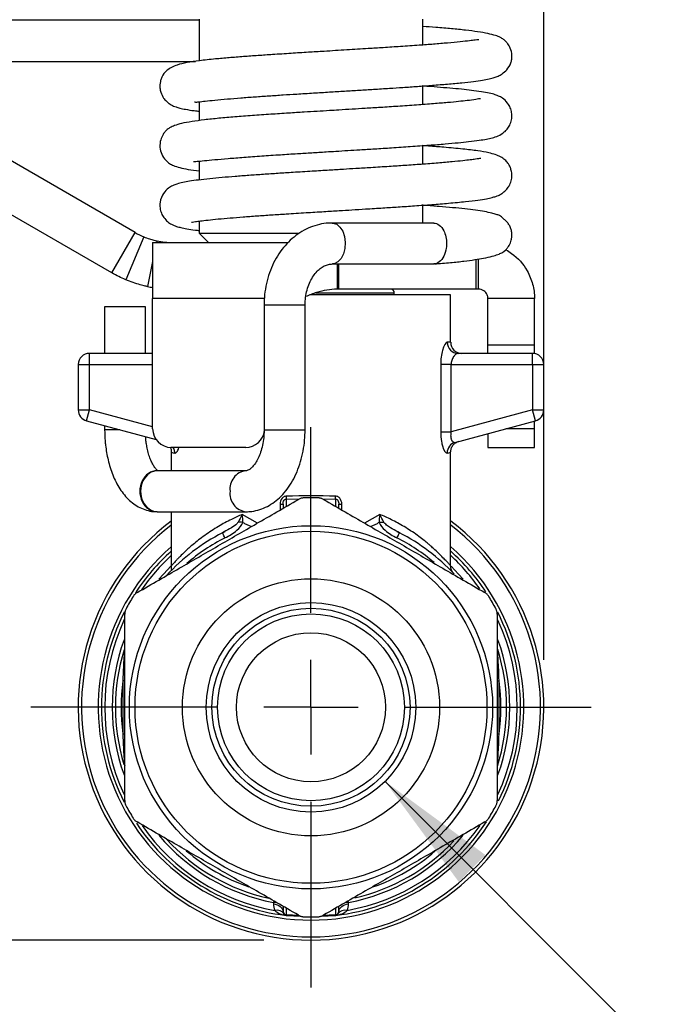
# Model space of a CAD drawing. Header units: inches. Extents: x 0.5 to 21.5, y 0.5 to 16.5.
# Tile 12 of 19: x 15.7 to 17, y 5.1 to 7.2. Entities that reach past the tile are written whole.
import ezdxf

# ---------------------------------------------------------------- set-up
doc = ezdxf.new("R2010")
doc.units = ezdxf.units.IN
doc.header["$LTSCALE"] = 2
doc.header["$MEASUREMENT"] = 0
doc.linetypes.add('SLD-Center', pattern=[0.75, 0.6, -0.05, 0.05, -0.05])
doc.linetypes.add('SLD-Solid', pattern=[0])
doc.layers.add('CENTER', color=40, linetype='SLD-Center')
doc.layers.add('DIMENSIONS', color=140, linetype='SLD-Solid', lineweight=25)
doc.styles.add('SLDTEXTSTYLE0', font='TXT', dxfattribs={"width": 0.7})
doc.dimstyles.new('SLDDIMSTYLE3', dxfattribs={"dimtxt": 0.169922, "dimasz": 0.26, "dimexe": 0, "dimexo": 0.0625, "dimgap": 0.04248, "dimtad": 0, "dimtih": 1, "dimtoh": 1, "dimrnd": 1e-09, "dimzin": 12, "dimdsep": 46, "dimtxsty": 'SLDTEXTSTYLE0', "dimsah": 1, "dimcen": 0.09, "dimadec": 0, "dimazin": 3, "dimtfac": 1, "dimtofl": 0, "dimtmove": 0, "dimatfit": 3, "dimfxl": 0, "dimfrac": 2, "dimtolj": 1, "dimtzin": 12, "dimarcsym": 0})
doc.dimstyles.new('SLDDIMSTYLE4', dxfattribs={"dimtxt": 0.169922, "dimasz": 0.26, "dimexe": 0, "dimexo": 0.0625, "dimgap": 0.04248, "dimtad": 0, "dimtih": 1, "dimtoh": 1, "dimrnd": 1e-09, "dimzin": 12, "dimdsep": 46, "dimtxsty": 'SLDTEXTSTYLE0', "dimsah": 1, "dimcen": 0, "dimadec": 0, "dimazin": 3, "dimtfac": 1, "dimtofl": 0, "dimtmove": 0, "dimatfit": 3, "dimfxl": 0, "dimfrac": 2, "dimtolj": 1, "dimtzin": 12, "dimarcsym": 0})

# ---------------------------------------------------------------- blocks, each defined once
blk = doc.blocks.new('_D_4')
at = {"layer": 'DIMENSIONS'}
for p, q in [((16.4476, 5.5565), (17.4331, 4.571)), ((17.4331, 4.571), (18.332, 4.571))]:
    blk.add_line(p, q, dxfattribs=at)
blk.add_solid([(16.4476, 5.5565), (16.6032, 5.3443), (16.6597, 5.4009)], dxfattribs=at)
at = {"layer": 'DIMENSIONS', "attachment_point": 1, "style": 'SLDTEXTSTYLE0'}
for s, insert, char_height in [('1/4" NPT', (18.3923, 4.9209), 0.16667), ('FEMALE', (18.457, 4.6508), 0.16667), ('INLET / OUTLET', (17.9956, 4.3807), 0.166667)]:
    blk.add_mtext(s, dxfattribs=dict(at, insert=insert, char_height=char_height))
blk = doc.blocks.new('_D_5')
at = {"layer": 'DIMENSIONS'}
for p, q in [((12.4002, 7.2158), (11.363, 7.2158)), ((11.613, 7.2158), (11.613, 6.5265)), ((11.3606, 6.2184), (11.3035, 6.2184)), ((11.3035, 6.2184), (11.3035, 5.9483)), ((11.8655, 6.2184), (11.9226, 6.2184)), ((11.9226, 6.2184), (11.9226, 5.9483)), ((11.3035, 5.9483), (11.3606, 5.9483)), ((11.9226, 5.9483), (11.8655, 5.9483)), ((11.613, 5.2209), (11.613, 5.9103)), ((16.1911, 5.2209), (11.363, 5.2209))]:
    blk.add_line(p, q, dxfattribs=at)
for points in [[(11.613, 7.2158), (11.573, 6.9558), (11.653, 6.9558)], [(11.613, 5.2209), (11.653, 5.4809), (11.573, 5.4809)]]:
    blk.add_solid(points, dxfattribs=at)
at = {"layer": 'DIMENSIONS', "char_height": 0.16667, "attachment_point": 1, "style": 'SLDTEXTSTYLE0'}
for s, insert in [('1.99', (11.3606, 6.4712)), ('50.7', (11.3606, 6.1631))]:
    blk.add_mtext(s, dxfattribs=dict(at, insert=insert))
blk = doc.blocks.new('_D_7')
at = {"layer": 'DIMENSIONS'}
for p, q in [((12.4005, 7.1815), (12.4005, 9.1319)), ((16.7832, 5.813), (16.7832, 9.1319)), ((12.4005, 8.8819), (13.9243, 8.8819)), ((14.1546, 8.8819), (14.0976, 8.8819)), ((14.0976, 8.8819), (14.0976, 8.6118)), ((14.8009, 8.8819), (14.858, 8.8819)), ((14.858, 8.8819), (14.858, 8.6118)), ((16.7832, 8.8819), (15.0312, 8.8819)), ((14.0976, 8.6118), (14.1546, 8.6118)), ((14.858, 8.6118), (14.8009, 8.6118))]:
    blk.add_line(p, q, dxfattribs=at)
for points in [[(12.4005, 8.8819), (12.6605, 8.8419), (12.6605, 8.9219)], [(16.7832, 8.8819), (16.5232, 8.9219), (16.5232, 8.8419)]]:
    blk.add_solid(points, dxfattribs=at)
at = {"layer": 'DIMENSIONS', "char_height": 0.16667, "attachment_point": 1, "style": 'SLDTEXTSTYLE0'}
for s, insert in [('4.38', (14.2253, 9.1348)), ('111.3', (14.1546, 8.8267))]:
    blk.add_mtext(s, dxfattribs=dict(at, insert=insert))
blk = doc.blocks.new('SW_CENTERMARKSYMBOL_0')
at = {"layer": 'CENTER', "color": 0}
for p, q in [((0, 0.2), (0, 0.5921)), ((0, 0), (0, 0.1)), ((-0.2, 0), (-0.5921, 0)), ((0, 0), (-0.1, 0)), ((0, 0), (0, -0.1)), ((0, 0), (0.1, 0)), ((0.2, 0), (0.5921, 0)), ((0, -0.2), (0, -0.5921))]:
    blk.add_line(p, q, dxfattribs=at)

msp = doc.modelspace()

# ---------------------------------------------------------------- linework, layer by layer
for p, q in [((16.0548, 7.165), (14.9624, 7.165)), ((16.0548, 7.1677), (16.0548, 7.0795)), ((16.5273, 7.1129), (16.5273, 7.1677)), ((14.9624, 7.0783), (16.0469, 7.0783)), ((16.5273, 6.9869), (16.5273, 7.0262)), ((15.9196, 6.7164), (15.4182, 7.0059)), ((16.0548, 6.9928), (16.0548, 6.9531)), ((15.8704, 6.6311), (15.369, 6.9206)), ((16.5273, 6.8609), (16.5273, 6.9002)), ((16.0548, 6.8674), (16.0548, 6.8276)), ((16.5273, 6.7366), (16.5273, 6.7743)), ((16.0548, 6.7406), (16.0548, 6.715)), ((16.5505, 6.7366), (16.3363, 6.7366)), ((15.8704, 6.6311), (15.9196, 6.7164)), ((15.9375, 6.7075), (15.8995, 6.6167)), ((16.0548, 6.715), (16.0745, 6.6953)), ((16.0548, 6.715), (16.2661, 6.715)), ((15.9564, 6.6953), (15.9564, 6.5772)), ((15.9564, 6.6953), (15.965, 6.6953)), ((15.9657, 6.6987), (15.965, 6.6953)), ((15.965, 6.6953), (15.9984, 6.6953)), ((15.9984, 6.6953), (16.2429, 6.6953)), ((16.6404, 6.5968), (16.6404, 6.6596)), ((16.6454, 6.5968), (16.6454, 6.6604)), ((16.6987, 6.6764), (16.7031, 6.6802)), ((15.9564, 6.6549), (15.9453, 6.6024)), ((16.3363, 6.65), (16.5505, 6.65)), ((16.3463, 6.65), (16.3463, 6.5968)), ((16.3501, 6.5968), (16.3501, 6.65)), ((15.9564, 6.3017), (15.9564, 6.5772)), ((16.1927, 6.5772), (15.9564, 6.5772)), ((16.5863, 6.585), (16.2904, 6.585)), ((16.3011, 6.589), (16.4672, 6.589)), ((16.3501, 6.5968), (16.3463, 6.5968)), ((16.6404, 6.5968), (16.3501, 6.5968)), ((16.4672, 6.585), (16.4672, 6.589)), ((16.5863, 6.4846), (16.5863, 6.585)), ((16.6454, 6.5968), (16.6404, 6.5968)), ((16.7635, 6.5772), (16.6651, 6.5772)), ((16.6651, 6.4789), (16.6651, 6.5772)), ((16.7635, 6.4789), (16.7635, 6.5772)), ((15.8549, 6.5594), (15.8549, 6.461)), ((15.941, 6.5594), (15.8549, 6.5594)), ((15.941, 6.461), (15.941, 6.5594)), ((16.1919, 6.5634), (16.1919, 6.2996)), ((16.1919, 6.5634), (16.2786, 6.5634)), ((16.2786, 6.2996), (16.2786, 6.5634)), ((16.5863, 6.4846), (16.579, 6.4846)), ((16.6651, 6.4789), (16.7635, 6.4789)), ((16.6651, 6.461), (16.6651, 6.4789)), ((16.7635, 6.4607), (16.7635, 6.4789)), ((15.8226, 6.4374), (15.8226, 6.461)), ((15.9564, 6.461), (15.8226, 6.461)), ((16.7596, 6.461), (16.602, 6.461)), ((16.7596, 6.4374), (16.7596, 6.461)), ((15.7989, 6.4374), (15.8226, 6.4374)), ((15.7989, 6.4374), (15.7989, 6.3414)), ((15.8226, 6.3414), (15.8226, 6.4374)), ((15.8226, 6.4374), (15.9564, 6.4374)), ((16.5653, 6.4374), (16.5653, 6.2952)), ((16.5873, 6.2952), (16.5873, 6.4374)), ((16.5873, 6.4374), (16.7596, 6.4374)), ((16.7596, 6.4374), (16.7596, 6.3414)), ((16.7596, 6.4374), (16.7832, 6.4374)), ((16.7832, 6.3414), (16.7832, 6.4374)), ((15.7989, 6.3414), (15.8226, 6.3414)), ((15.8165, 6.3185), (15.8226, 6.3414)), ((15.9564, 6.3055), (15.8226, 6.3414)), ((16.7596, 6.3414), (16.5873, 6.2952)), ((16.7657, 6.3185), (16.7596, 6.3414)), ((16.7596, 6.3414), (16.7832, 6.3414)), ((15.8165, 6.3185), (15.9635, 6.2791)), ((15.8549, 6.3082), (15.8549, 6.2996)), ((16.5959, 6.273), (16.7657, 6.3185)), ((16.7635, 6.3017), (16.7635, 6.318)), ((15.8871, 6.2996), (15.8549, 6.2996)), ((16.1919, 6.2996), (16.2016, 6.2996)), ((16.2016, 6.2996), (16.2786, 6.2996)), ((16.6651, 6.2916), (16.6651, 6.2623)), ((16.7635, 6.3017), (16.7029, 6.3017)), ((16.7635, 6.2623), (16.7635, 6.3017)), ((16.1533, 6.2623), (15.9958, 6.2623)), ((15.9958, 6.2523), (15.9958, 6.213)), ((16.5863, 6.0121), (16.5863, 6.2523)), ((16.6651, 6.2623), (16.7635, 6.2623)), ((15.9675, 6.213), (15.9658, 6.213)), ((16.1535, 6.213), (15.9675, 6.213)), ((16.2259, 6.142), (16.2259, 6.13)), ((16.232, 6.142), (16.232, 6.1335)), ((16.239, 6.1532), (16.267, 6.1534)), ((16.239, 6.1375), (16.239, 6.1532)), ((16.3152, 6.1534), (16.3432, 6.1532)), ((16.3432, 6.1532), (16.3432, 6.1375)), ((16.3501, 6.1335), (16.3501, 6.142)), ((16.3563, 6.13), (16.3563, 6.142)), ((15.9658, 6.1264), (15.9675, 6.1264)), ((15.9675, 6.1264), (16.1535, 6.1264)), ((15.9958, 6.1264), (15.9958, 6.0119)), ((16.1778, 6.1022), (16.1454, 6.1207)), ((16.4367, 6.1207), (16.4043, 6.1022)), ((16.1505, 6.1018), (16.165, 6.0948)), ((16.4172, 6.0948), (16.4316, 6.1018)), ((16.1076, 6.0836), (16.104, 6.0816)), ((16.1041, 6.0813), (16.104, 6.0816)), ((16.1088, 6.0841), (16.1041, 6.0814)), ((16.4781, 6.0814), (16.4733, 6.0841)), ((16.4781, 6.0816), (16.4746, 6.0836)), ((16.478, 6.0813), (16.4782, 6.0816)), ((16.5922, 5.9963), (16.5915, 5.9972)), ((16.2116, 5.3003), (16.2115, 5.2974)), ((16.2147, 5.3025), (16.2118, 5.3004)), ((16.2118, 5.3004), (16.2167, 5.3013)), ((16.232, 5.2925), (16.232, 5.281)), ((16.239, 5.2747), (16.239, 5.2885)), ((16.3432, 5.2885), (16.3432, 5.2747)), ((16.3501, 5.281), (16.3501, 5.2925)), ((16.3654, 5.3013), (16.3703, 5.3004)), ((16.3704, 5.3004), (16.3674, 5.3025)), ((16.3706, 5.2974), (16.3706, 5.3003)), ((16.2657, 5.2731), (16.239, 5.2747)), ((16.239, 5.2732), (16.27, 5.2713)), ((16.3121, 5.2713), (16.3432, 5.2732)), ((16.3432, 5.2747), (16.3164, 5.2731))]:
    msp.add_line(p, q)
at = {"flags": 128}
for points in [[(16.3362, 6.7366), (16.3376, 6.7366), (16.3454, 6.7341), (16.3524, 6.7281), (16.3581, 6.7192), (16.3619, 6.708), (16.3635, 6.6956), (16.3627, 6.683), (16.3597, 6.6712), (16.3547, 6.6614), (16.348, 6.6543), (16.3404, 6.6505), (16.3363, 6.65)], [(15.9958, 6.0121), (15.979, 5.9946), (15.9694, 5.9836)], [(16.6126, 5.9836), (16.6031, 5.9946), (16.5872, 6.0113)]]:
    msp.add_lwpolyline(points, dxfattribs=at)
for radius in [0.3839, 0.372, 0.2717, 0.2214, 0.2093, 0.1975, 0.1575]:
    msp.add_circle((16.2911, 5.713), radius)
for centre, radius, start, end in [((15.9984, 6.8528), 0.1575, 258.0333, 270), ((15.9984, 6.8528), 0.2559, 258.0333, 260.5682), ((16.4594, 6.589), 0.00787, 0, 90), ((16.61, 6.4846), 0.0236, 180, 270), ((15.8226, 6.4374), 0.0236, 90, 180), ((16.7596, 6.4374), 0.0236, 0, 90), ((15.8226, 6.3414), 0.0236, 180, 255), ((16.7596, 6.3414), 0.0236, 285, 0), ((15.9958, 6.3017), 0.0394, 180, 270), ((16.1533, 6.3017), 0.0394, 270, 354.5838), ((16.1583, 6.1746), 0.0387, 97.0807, 187.241), ((16.1583, 6.1648), 0.0387, 172.7511, 263.0015), ((16.2911, 5.713), 0.4429, 88.0388, 91.9612), ((16.2911, 5.713), 0.4921, 126.8699, 53.1301), ((16.2911, 5.713), 0.4852, 127.4851, 52.5149), ((16.2911, 5.713), 0.4134, 116.9121, 137.6036), ((16.2911, 5.713), 0.4134, 42.9713, 63.0921), ((16.2911, 5.713), 0.4016, 116.9122, 130.8715), ((16.2911, 5.713), 0.4016, 49.6197, 63.0878), ((16.2911, 5.713), 0.4498, 131.0269, 48.9731), ((16.2911, 5.713), 0.4429, 131.8103, 146.9665), ((16.2911, 5.713), 0.4429, 33.3895, 48.1897), ((16.2911, 5.713), 0.436, 132.6288, 145.2803), ((16.2911, 5.713), 0.436, 35.0478, 47.3712), ((16.2911, 5.713), 0.4429, 148.0388, 151.9612), ((16.2911, 5.713), 0.4429, 28.0388, 31.9612), ((16.2911, 5.713), 0.4429, 152.93, 206.9068), ((16.2911, 5.713), 0.4429, 333.5127, 26.989), ((16.2911, 5.713), 0.436, 154.8231, 205.0184), ((16.2911, 5.713), 0.436, 334.9546, 24.9536), ((16.2911, 5.713), 0.4203, 160.1289, 199.8744), ((16.2911, 5.713), 0.4203, 340.1176, 19.8641), ((16.2911, 5.713), 0.4134, 162.9547, 196.9708), ((16.2911, 5.713), 0.4134, 342.4981, 17.2405), ((16.2911, 5.713), 0.4016, 172.0096, 187.9904), ((16.2911, 5.713), 0.4016, 352.0096, 7.9904), ((16.2911, 5.713), 0.4429, 208.0388, 211.9612), ((16.2911, 5.713), 0.4429, 328.0388, 331.9612), ((16.2911, 5.713), 0.4429, 213.5366, 263.2437), ((16.2911, 5.713), 0.436, 214.9969, 259.876), ((16.2911, 5.713), 0.4429, 276.7563, 326.9109), ((16.2911, 5.713), 0.436, 280.124, 325.0765), ((16.2911, 5.713), 0.4203, 220.0661, 259.0945), ((16.2911, 5.713), 0.4134, 222.4131, 257.5357), ((16.2911, 5.713), 0.4203, 280.9055, 319.9491), ((16.2911, 5.713), 0.4134, 282.939, 316.9679), ((16.2911, 5.713), 0.4016, 228.9835, 250.8803), ((16.2911, 5.713), 0.4016, 289.0058, 310.8715), ((16.239, 5.2817), 0.007, 186.1256, 269.8765), ((16.2399, 5.281), 0.00787, 180, 263.2437), ((16.2911, 5.713), 0.4429, 268.0388, 271.9612), ((16.3432, 5.2817), 0.007, 270.1235, 353.8744), ((16.3422, 5.281), 0.00787, 276.7563, 0)]:
    msp.add_arc(centre, radius, start, end)
for centre, ratio in [((15.9658, 6.1697), 0.846575), ((15.9675, 6.1697), 0.841951)]:
    msp.add_ellipse(centre, major_axis=(0, 0.0433), ratio=ratio, start_param=0, end_param=3.141593)
for points, knots in [([(16.045, 6.993), (16.0454, 6.9927), (16.0462, 6.9919), (16.0535, 6.9927), (16.067, 6.9942), (16.0875, 6.9964), (16.1133, 6.9988), (16.1418, 7.0011), (16.1716, 7.0033), (16.2017, 7.0054), (16.2314, 7.0074), (16.2628, 7.0094), (16.2955, 7.0114), (16.3295, 7.0135), (16.3618, 7.0154), (16.393, 7.0174), (16.4248, 7.0193), (16.4557, 7.0213), (16.4868, 7.0233), (16.5173, 7.0255), (16.5491, 7.0278), (16.5811, 7.0304), (16.6102, 7.0331), (16.6344, 7.0358), (16.6531, 7.0384), (16.6672, 7.041), (16.6779, 7.0437), (16.6864, 7.0468), (16.6958, 7.0518), (16.7061, 7.0608), (16.7128, 7.0714), (16.7156, 7.0826), (16.7161, 7.0932), (16.7134, 7.1052), (16.7081, 7.1147), (16.7031, 7.1205), (16.7004, 7.1229), (16.6966, 7.1259), (16.6908, 7.1293), (16.6806, 7.1333), (16.6652, 7.1372), (16.644, 7.1409), (16.6183, 7.1442), (16.5885, 7.1472), (16.5582, 7.1498), (16.5366, 7.1514), (16.5273, 7.1521)], [0, 0, 0, 0, 0.017329, 0.042147, 0.069421, 0.099148, 0.129889, 0.159068, 0.186611, 0.21251, 0.236748, 0.259303, 0.286722, 0.311684, 0.335781, 0.359097, 0.38194, 0.408325, 0.431269, 0.456943, 0.485367, 0.516559, 0.550368, 0.582114, 0.609713, 0.633181, 0.65253, 0.667782, 0.680813, 0.697539, 0.717446, 0.726166, 0.733808, 0.746453, 0.755756, 0.762094, 0.76631, 0.772235, 0.789364, 0.813519, 0.844375, 0.877096, 0.909752, 0.942402, 0.97513, 1, 1, 1, 1]), ([(16.6457, 7.1236), (16.6454, 7.1238), (16.6446, 7.1242), (16.6381, 7.1232), (16.6261, 7.1217), (16.6068, 7.1196), (16.5809, 7.1171), (16.5513, 7.1146), (16.518, 7.1121), (16.4823, 7.1097), (16.446, 7.1073), (16.408, 7.1049), (16.3662, 7.1023), (16.3236, 7.0997), (16.2843, 7.0973), (16.2476, 7.095), (16.2121, 7.0927), (16.1785, 7.0904), (16.1477, 7.0882), (16.1172, 7.0858), (16.0854, 7.083), (16.0556, 7.0799), (16.0292, 7.076), (16.0102, 7.0716), (15.9962, 7.0659), (15.9865, 7.0597), (15.9798, 7.0526), (15.9749, 7.0435), (15.9719, 7.0338), (15.9712, 7.0235), (15.9736, 7.0114), (15.9787, 7.0013), (15.9858, 6.9931), (15.9911, 6.989), (15.9959, 6.986), (16.0008, 6.9836), (16.0068, 6.9814), (16.0146, 6.9792), (16.0268, 6.9767), (16.0403, 6.9745), (16.0513, 6.9732), (16.0548, 6.9728)], [0, 0, 0, 0, 0.016935, 0.040803, 0.069419, 0.102821, 0.139869, 0.174848, 0.20693, 0.245108, 0.277989, 0.305541, 0.344, 0.384085, 0.41225, 0.443631, 0.478445, 0.506829, 0.537169, 0.569494, 0.603832, 0.650108, 0.692134, 0.730084, 0.756023, 0.779867, 0.799869, 0.807951, 0.815284, 0.827659, 0.836851, 0.849912, 0.859543, 0.87063, 0.87967, 0.890116, 0.903411, 0.923392, 0.950232, 0.983864, 1, 1, 1, 1]), ([(16.0427, 6.8669), (16.0427, 6.8668), (16.0426, 6.8664), (16.0448, 6.8665), (16.0511, 6.867), (16.0647, 6.8684), (16.0868, 6.8705), (16.1151, 6.873), (16.1486, 6.8756), (16.186, 6.8783), (16.2244, 6.8809), (16.26, 6.8832), (16.2925, 6.8852), (16.3198, 6.8869), (16.3452, 6.8885), (16.369, 6.8899), (16.3964, 6.8916), (16.4275, 6.8935), (16.4635, 6.8958), (16.5025, 6.8984), (16.5406, 6.9011), (16.5743, 6.9038), (16.6019, 6.9063), (16.6261, 6.9088), (16.6461, 6.9113), (16.6616, 6.9138), (16.6734, 6.9161), (16.6874, 6.9206), (16.6977, 6.9268), (16.7058, 6.9347), (16.7115, 6.9432), (16.7155, 6.9544), (16.7161, 6.967), (16.7136, 6.9779), (16.7081, 6.9894), (16.6988, 6.9989), (16.689, 7.0045), (16.6817, 7.0075), (16.6709, 7.0106), (16.6557, 7.0135), (16.6368, 7.0162), (16.615, 7.0187), (16.5915, 7.021), (16.5652, 7.0232), (16.5436, 7.0249), (16.5299, 7.0259), (16.5264, 7.0262)], [0, 0, 0, 0, 0.00203, 0.019238, 0.040501, 0.074736, 0.108942, 0.143025, 0.176878, 0.210432, 0.242741, 0.270495, 0.293365, 0.31624, 0.331153, 0.349773, 0.368774, 0.3921, 0.419767, 0.451805, 0.486299, 0.518349, 0.547719, 0.574414, 0.605815, 0.632401, 0.656139, 0.675624, 0.69732, 0.708408, 0.719011, 0.729421, 0.739756, 0.749524, 0.758671, 0.774849, 0.789003, 0.803245, 0.826023, 0.853258, 0.884978, 0.911646, 0.938646, 0.965125, 0.991094, 1, 1, 1, 1]), ([(16.6491, 6.9991), (16.6492, 6.9993), (16.6496, 6.9997), (16.6385, 6.9973), (16.6236, 6.9955), (16.6031, 6.9932), (16.5797, 6.991), (16.55, 6.9886), (16.5147, 6.9859), (16.4767, 6.9833), (16.44, 6.9809), (16.4075, 6.9789), (16.378, 6.9771), (16.3529, 6.9755), (16.3281, 6.974), (16.3036, 6.9725), (16.2745, 6.9707), (16.2417, 6.9687), (16.2047, 6.9663), (16.1666, 6.9636), (16.1297, 6.9608), (16.0958, 6.9579), (16.0653, 6.9547), (16.0386, 6.9511), (16.0177, 6.9472), (16.0033, 6.9431), (15.9942, 6.9391), (15.9889, 6.9355), (15.9856, 6.9326), (15.9823, 6.9293), (15.9774, 6.9228), (15.9725, 6.9118), (15.9708, 6.896), (15.9751, 6.881), (15.9834, 6.8693), (15.9927, 6.862), (16.0019, 6.8573), (16.0144, 6.8533), (16.0314, 6.8498), (16.0468, 6.8478), (16.0548, 6.8467)], [0, 0, 0, 0, 0.010701, 0.041312, 0.078447, 0.107048, 0.138718, 0.173466, 0.211312, 0.24904, 0.28203, 0.310227, 0.333613, 0.357266, 0.373663, 0.396162, 0.419264, 0.447721, 0.481555, 0.51858, 0.555897, 0.593598, 0.631787, 0.670542, 0.709846, 0.744123, 0.76995, 0.787186, 0.792615, 0.796128, 0.804109, 0.815736, 0.830738, 0.847454, 0.864977, 0.881682, 0.898892, 0.927051, 0.961605, 1, 1, 1, 1]), ([(16.0384, 6.7384), (16.0384, 6.7383), (16.0383, 6.7381), (16.0406, 6.7385), (16.0465, 6.7395), (16.0573, 6.741), (16.0733, 6.7429), (16.0945, 6.7451), (16.1194, 6.7473), (16.1468, 6.7495), (16.1762, 6.7517), (16.2069, 6.7538), (16.2415, 6.756), (16.2788, 6.7584), (16.3165, 6.7607), (16.3489, 6.7627), (16.3784, 6.7645), (16.4094, 6.7664), (16.4422, 6.7685), (16.4768, 6.7707), (16.5117, 6.7731), (16.5477, 6.7757), (16.5845, 6.7787), (16.6173, 6.7819), (16.6434, 6.785), (16.6613, 6.7878), (16.6731, 6.7903), (16.6808, 6.7924), (16.6875, 6.795), (16.6936, 6.7981), (16.6992, 6.8022), (16.7036, 6.8065), (16.7074, 6.811), (16.7119, 6.8182), (16.7155, 6.8285), (16.7161, 6.8398), (16.7143, 6.8493), (16.7107, 6.8583), (16.7067, 6.8645), (16.7005, 6.871), (16.6916, 6.8768), (16.6804, 6.8815), (16.6649, 6.8857), (16.643, 6.8894), (16.6122, 6.8931), (16.5768, 6.8963), (16.5469, 6.8987), (16.5307, 6.8998), (16.5263, 6.9002)], [0, 0, 0, 0, 0.004059, 0.021003, 0.040886, 0.063755, 0.089633, 0.117705, 0.145362, 0.172395, 0.198801, 0.224563, 0.24966, 0.281704, 0.309899, 0.333809, 0.35348, 0.375155, 0.402978, 0.42792, 0.456379, 0.488376, 0.522228, 0.562748, 0.597553, 0.626588, 0.64981, 0.667175, 0.678849, 0.692296, 0.703113, 0.707661, 0.712241, 0.719249, 0.729011, 0.739018, 0.74694, 0.753171, 0.762428, 0.776452, 0.794625, 0.815452, 0.838929, 0.874441, 0.914926, 0.958158, 0.988492, 1, 1, 1, 1]), ([(16.6498, 6.8731), (16.6499, 6.8731), (16.6501, 6.8733), (16.6486, 6.873), (16.6453, 6.8725), (16.6386, 6.8714), (16.6277, 6.8699), (16.6116, 6.8681), (16.5892, 6.8659), (16.56, 6.8633), (16.526, 6.8607), (16.491, 6.8583), (16.4551, 6.8559), (16.4203, 6.8537), (16.3879, 6.8517), (16.3584, 6.8499), (16.3276, 6.848), (16.2918, 6.8458), (16.2556, 6.8436), (16.2212, 6.8414), (16.1899, 6.8393), (16.1594, 6.8371), (16.13, 6.8349), (16.1023, 6.8326), (16.0761, 6.8301), (16.0534, 6.8276), (16.0346, 6.825), (16.0199, 6.8223), (16.0082, 6.8193), (16.0001, 6.8164), (15.9897, 6.8107), (15.9781, 6.7996), (15.9718, 6.784), (15.9715, 6.7683), (15.9746, 6.757), (15.9806, 6.7467), (15.988, 6.7392), (15.9971, 6.7332), (16.007, 6.7292), (16.0173, 6.7265), (16.0288, 6.7243), (16.0418, 6.7222), (16.0521, 6.7211), (16.0548, 6.7208)], [0, 0, 0, 0, 0.001297, 0.01408, 0.030715, 0.051261, 0.075769, 0.104278, 0.136808, 0.173362, 0.211271, 0.245394, 0.275553, 0.309521, 0.336326, 0.357984, 0.383273, 0.413193, 0.447689, 0.475282, 0.503678, 0.532884, 0.562907, 0.593765, 0.625486, 0.660633, 0.69201, 0.719491, 0.746916, 0.769022, 0.784795, 0.802729, 0.823578, 0.83505, 0.846405, 0.857194, 0.87279, 0.88794, 0.907455, 0.926722, 0.954683, 0.987926, 1, 1, 1, 1]), ([(16.7031, 6.6802), (16.7033, 6.6803), (16.7038, 6.6808), (16.7059, 6.6832), (16.7106, 6.6896), (16.7145, 6.6987), (16.7157, 6.7068), (16.7158, 6.7123), (16.7155, 6.7165), (16.7147, 6.7207), (16.7132, 6.7263), (16.7104, 6.7322), (16.7069, 6.737), (16.7037, 6.7405), (16.7015, 6.7425), (16.6996, 6.7442), (16.6981, 6.7456), (16.6959, 6.7474), (16.6953, 6.7482), (16.6931, 6.7502), (16.6895, 6.7524), (16.6828, 6.755), (16.6728, 6.7578), (16.6584, 6.7607), (16.6394, 6.7636), (16.6168, 6.7664), (16.591, 6.769), (16.5621, 6.7715), (16.5404, 6.7732), (16.5278, 6.7741), (16.5263, 6.7742)], [0, 0, 0, 0, 0.004137, 0.014786, 0.038719, 0.072456, 0.093066, 0.103136, 0.112808, 0.122411, 0.132277, 0.153878, 0.174005, 0.181661, 0.188133, 0.193996, 0.199987, 0.206795, 0.231553, 0.262772, 0.321599, 0.384096, 0.455844, 0.542389, 0.631937, 0.72122, 0.810365, 0.899457, 0.988561, 1, 1, 1, 1]), ([(16.3363, 6.7366), (16.332, 6.7365), (16.3211, 6.7361), (16.3039, 6.7328), (16.2851, 6.7261), (16.2674, 6.7164), (16.2509, 6.704), (16.2359, 6.689), (16.2228, 6.6717), (16.2117, 6.6523), (16.2028, 6.6312), (16.1965, 6.6087), (16.1926, 6.586), (16.1922, 6.5707), (16.1919, 6.5634)], [0, 0, 0, 0, 0.054675, 0.138189, 0.22168, 0.305613, 0.390372, 0.476165, 0.563006, 0.650747, 0.739162, 0.828025, 0.917174, 1, 1, 1, 1]), ([(16.5505, 6.7366), (16.5586, 6.7366), (16.5729, 6.7258), (16.5777, 6.703), (16.5777, 6.6933)], [-3.141593, -3.141593, -3.141593, -3.141593, -2.243995, -1.57113, -1.57113, -1.57113, -1.57113]), ([(15.9375, 6.7075), (15.9417, 6.7057), (15.9458, 6.7043), (15.953, 6.7019), (15.9561, 6.701), (15.9634, 6.6991), (15.9657, 6.6987), (15.9657, 6.6987)], [0, 0, 0, 0, 0.25, 0.25, 0.5, 0.5, 1, 1, 1, 1]), ([(16.5777, 6.6933), (16.5777, 6.6901), (16.5767, 6.6739), (16.5669, 6.6542), (16.5546, 6.65), (16.5505, 6.65)], [-1.57113, -1.57113, -1.57113, -1.57113, -1.346397, -0.448799, 0.0002, 0.0002, 0.0002, 0.0002]), ([(16.5519, 6.6501), (16.5635, 6.651), (16.5859, 6.6529), (16.6142, 6.6559), (16.6374, 6.659), (16.6575, 6.6623), (16.6738, 6.6659), (16.686, 6.6698), (16.6936, 6.6732), (16.6983, 6.6761), (16.7009, 6.678), (16.7026, 6.6796), (16.7031, 6.6802)], [0, 0, 0, 0, 0.151189, 0.291443, 0.420352, 0.537526, 0.674921, 0.790253, 0.882912, 0.937226, 0.97836, 1, 1, 1, 1]), ([(16.7031, 6.6802), (16.7073, 6.6779), (16.7114, 6.6753), (16.7287, 6.6626), (16.7399, 6.65), (16.7531, 6.6266), (16.757, 6.6172), (16.7622, 6.5975), (16.7635, 6.5873), (16.7635, 6.5772)], [0.1663423, 0.1663423, 0.1663423, 0.1663423, 0.2060822, 0.2060822, 0.3435701, 0.3435701, 0.4275771, 0.4275771, 0.5115845, 0.5115845, 0.5115845, 0.5115845]), ([(16.2786, 6.5634), (16.2786, 6.566), (16.2788, 6.5741), (16.2806, 6.5874), (16.2847, 6.6026), (16.2906, 6.6162), (16.2979, 6.6278), (16.3062, 6.6371), (16.3149, 6.6439), (16.3239, 6.6482), (16.3309, 6.6498), (16.3351, 6.65), (16.3363, 6.65)], [0, 0, 0, 0, 0.053394, 0.163393, 0.273154, 0.382502, 0.491657, 0.601108, 0.712107, 0.827008, 0.949817, 1, 1, 1, 1]), ([(15.9453, 6.6024), (15.9453, 6.6024), (15.9449, 6.6025), (15.9434, 6.6028), (15.9423, 6.6031), (15.9381, 6.604), (15.9342, 6.605), (15.9253, 6.6075), (15.9203, 6.609), (15.91, 6.6125), (15.9048, 6.6145), (15.8995, 6.6167)], [0, 0, 0, 0, 0.125, 0.125, 0.25, 0.25, 0.5, 0.5, 0.75, 0.75, 1, 1, 1, 1]), ([(16.3463, 6.5968), (16.339, 6.5965), (16.3247, 6.5957), (16.3026, 6.5901), (16.2878, 6.5842), (16.2801, 6.5812)], [0, 0, 0, 0, 0.3273997, 0.6529714, 1, 1, 1, 1]), ([(16.6651, 6.5772), (16.6651, 6.5797), (16.6646, 6.5823), (16.6621, 6.5883), (16.6596, 6.5914), (16.6531, 6.5957), (16.6493, 6.5968), (16.6454, 6.5968)], [0, 0, 0, 0, 0.0528972, 0.0528972, 0.1325561, 0.1325561, 0.2122158, 0.2122158, 0.2122158, 0.2122158]), ([(16.579, 6.4846), (16.576, 6.4846), (16.569, 6.4733), (16.5653, 6.4482), (16.5653, 6.4374)], [0, 0, 0, 0, 0.1095943, 0.19179, 0.19179, 0.19179, 0.19179]), ([(16.579, 6.4846), (16.579, 6.4785), (16.5814, 6.4723), (16.59, 6.4636), (16.596, 6.461), (16.602, 6.461)], [0, 0, 0, 0, 0.5, 0.5, 1, 1, 1, 1]), ([(16.602, 6.461), (16.6016, 6.461), (16.6007, 6.4609), (16.5992, 6.4604), (16.597, 6.4592), (16.5947, 6.4571), (16.5931, 6.4551), (16.5917, 6.453), (16.5902, 6.4503), (16.5885, 6.446), (16.5875, 6.4417), (16.5874, 6.4388), (16.5873, 6.4374)], [0, 0, 0, 0, 0.068382, 0.153499, 0.255378, 0.411482, 0.512324, 0.518371, 0.658421, 0.784484, 0.897784, 1, 1, 1, 1]), ([(16.5873, 6.4374), (16.5826, 6.4374), (16.5779, 6.4374), (16.5702, 6.4374), (16.5671, 6.4374), (16.5653, 6.4374)], [0, 0, 0, 0, 0.5, 0.5, 1, 1, 1, 1]), ([(15.8549, 6.2996), (15.8551, 6.2918), (15.8553, 6.2807), (15.8569, 6.2647), (15.8589, 6.2511), (15.8621, 6.2354), (15.8664, 6.2196), (15.8719, 6.2039), (15.8788, 6.1888), (15.8869, 6.1746), (15.8965, 6.1615), (15.9073, 6.1501), (15.9194, 6.1405), (15.9325, 6.1332), (15.9465, 6.1284), (15.9578, 6.1262), (15.9642, 6.1266), (15.9658, 6.1267)], [0, 0, 0, 0, 0.090993, 0.128246, 0.189777, 0.253245, 0.321025, 0.391466, 0.464015, 0.538198, 0.613432, 0.688665, 0.762886, 0.835514, 0.906743, 0.977385, 1, 1, 1, 1]), ([(15.9673, 6.213), (15.9669, 6.2133), (15.9659, 6.214), (15.9626, 6.2173), (15.9586, 6.2229), (15.9544, 6.2307), (15.9504, 6.2403), (15.9468, 6.2516), (15.9443, 6.263), (15.9426, 6.2739), (15.9417, 6.2809), (15.9416, 6.2846), (15.9416, 6.285)], [0, 0, 0, 0, 0.103518, 0.21985, 0.336303, 0.454685, 0.574444, 0.692945, 0.814572, 0.903897, 0.990222, 1, 1, 1, 1]), ([(16.1919, 6.2996), (16.1919, 6.2968), (16.1918, 6.2884), (16.1903, 6.2746), (16.187, 6.2592), (16.1823, 6.2453), (16.1767, 6.2337), (16.1706, 6.2246), (16.1647, 6.2183), (16.1596, 6.2147), (16.1559, 6.2131), (16.1543, 6.213), (16.1535, 6.213)], [0, 0, 0, 0, 0.053422, 0.159179, 0.264358, 0.368322, 0.470742, 0.571676, 0.67197, 0.773313, 0.879441, 1, 1, 1, 1]), ([(16.1535, 6.1264), (16.1577, 6.1265), (16.1676, 6.1269), (16.1829, 6.1305), (16.1991, 6.1372), (16.2143, 6.1468), (16.2284, 6.1591), (16.2412, 6.174), (16.2524, 6.1913), (16.2619, 6.2108), (16.2694, 6.232), (16.2748, 6.2545), (16.278, 6.2772), (16.2784, 6.2923), (16.2786, 6.2996)], [0, 0, 0, 0, 0.057036, 0.136771, 0.216541, 0.297563, 0.380777, 0.466621, 0.55487, 0.644765, 0.735413, 0.826078, 0.916597, 1, 1, 1, 1]), ([(16.5653, 6.2952), (16.5653, 6.2881), (16.5662, 6.2774), (16.5709, 6.2565), (16.576, 6.2494), (16.579, 6.2502)], [0, 0, 0, 0, 0.0542219, 0.0813328, 0.1897765, 0.1897765, 0.1897765, 0.1897765]), ([(16.5653, 6.2952), (16.5671, 6.2952), (16.5702, 6.2952), (16.5779, 6.2952), (16.5826, 6.2952), (16.5873, 6.2952)], [0, 0, 0, 0, 0.5, 0.5, 1, 1, 1, 1]), ([(16.5873, 6.2952), (16.5871, 6.2943), (16.5867, 6.2924), (16.5864, 6.2896), (16.5863, 6.287), (16.5865, 6.2845), (16.5868, 6.2821), (16.5874, 6.28), (16.5883, 6.2774), (16.5901, 6.2748), (16.5929, 6.2728), (16.5948, 6.2729), (16.5959, 6.273)], [0, 0, 0, 0, 0.074091, 0.146155, 0.216714, 0.286324, 0.355561, 0.425014, 0.495265, 0.636719, 0.804406, 1, 1, 1, 1]), ([(16.5863, 6.2523), (16.5866, 6.2549), (16.5871, 6.2601), (16.5909, 6.267), (16.5965, 6.2724), (16.6014, 6.2743), (16.6038, 6.2752)], [0, 0, 0, 0, 0.25009, 0.5, 0.749908, 1, 1, 1, 1]), ([(15.993, 6.2629), (15.9936, 6.2619), (15.9955, 6.2587), (15.9957, 6.255), (15.9958, 6.2523)], [0, 0, 0, 0, 0.30386, 1, 1, 1, 1]), ([(16.0032, 6.2502), (16.003, 6.2528), (16.0028, 6.2572), (16.0006, 6.2609), (15.9997, 6.2623)], [0, 0, 0, 0, 0.60212, 1, 1, 1, 1]), ([(16.0032, 6.2502), (16.0038, 6.2502), (16.0052, 6.2502), (16.0075, 6.2524), (16.0098, 6.2563), (16.0114, 6.2598), (16.0121, 6.2622), (16.0121, 6.2623)], [0, 0, 0, 0, 0.242949, 0.487453, 0.736228, 0.984351, 1, 1, 1, 1]), ([(15.9235, 5.9554), (15.9553, 5.9738), (15.9845, 5.9906), (16.0405, 6.0229), (16.0674, 6.0384), (16.1211, 6.0695), (16.1479, 6.085), (16.2039, 6.1173), (16.2331, 6.1341), (16.2649, 6.1525)], [0, 0, 0, 0, 0.25, 0.25, 0.5, 0.5, 0.75, 0.75, 1, 1, 1, 1]), ([(16.2394, 6.1594), (16.2371, 6.1594), (16.2338, 6.1583), (16.2276, 6.1528), (16.2259, 6.1467), (16.2259, 6.142)], [0, 0, 0, 0, 0.01805126, 0.02707689, 0.0631794, 0.0631794, 0.0631794, 0.0631794]), ([(16.2259, 6.142), (16.2274, 6.142), (16.2306, 6.142), (16.232, 6.142), (16.232, 6.142)], [0, 0, 0, 0, 0.4285714, 1, 1, 1, 1]), ([(16.232, 6.142), (16.232, 6.1452), (16.2329, 6.1493), (16.2361, 6.1527), (16.2378, 6.1533), (16.239, 6.1532)], [0, 0, 0, 0, 0.03610251, 0.04512814, 0.0631794, 0.0631794, 0.0631794, 0.0631794]), ([(16.239, 6.1532), (16.2391, 6.154), (16.2394, 6.156), (16.2394, 6.1584), (16.2394, 6.1594)], [0, 0, 0, 0, 0.5714286, 1, 1, 1, 1]), ([(16.2759, 6.1556), (16.2749, 6.1556), (16.273, 6.1554), (16.2702, 6.1548), (16.2674, 6.1538), (16.2658, 6.1529), (16.2649, 6.1525)], [0, 0, 0, 0, 0.249002, 0.49583, 0.744763, 1, 1, 1, 1]), ([(16.3172, 6.1525), (16.3165, 6.1529), (16.315, 6.1537), (16.3125, 6.1546), (16.3102, 6.1552), (16.3081, 6.1555), (16.3069, 6.1556), (16.3062, 6.1556)], [0, 0, 0, 0, 0.225476, 0.448802, 0.67292, 0.837836, 1, 1, 1, 1]), ([(16.3172, 6.1525), (16.349, 6.1341), (16.3782, 6.1173), (16.4342, 6.085), (16.4611, 6.0695), (16.5148, 6.0384), (16.5416, 6.0229), (16.5977, 5.9906), (16.6268, 5.9738), (16.6586, 5.9554)], [0, 0, 0, 0, 0.25, 0.25, 0.5, 0.5, 0.75, 0.75, 1, 1, 1, 1]), ([(16.3563, 6.142), (16.3563, 6.1467), (16.3545, 6.1528), (16.3484, 6.1583), (16.345, 6.1594), (16.3427, 6.1594)], [0, 0, 0, 0, 0.03610255, 0.04512819, 0.06317947, 0.06317947, 0.06317947, 0.06317947]), ([(16.3432, 6.1532), (16.3443, 6.1533), (16.3461, 6.1527), (16.3492, 6.1493), (16.3501, 6.1452), (16.3501, 6.142)], [0, 0, 0, 0, 0.01805128, 0.02707691, 0.06317947, 0.06317947, 0.06317947, 0.06317947]), ([(16.3501, 6.142), (16.3501, 6.142), (16.3516, 6.142), (16.3548, 6.142), (16.3563, 6.142)], [0, 0, 0, 0, 0.5714286, 1, 1, 1, 1]), ([(16.1454, 6.1207), (16.1378, 6.1173), (16.1202, 6.1094), (16.0934, 6.0944), (16.0658, 6.0763), (16.0425, 6.0581), (16.0257, 6.0433), (16.0157, 6.0333), (16.0095, 6.027), (16.0055, 6.0228), (16.0022, 6.0192), (15.9989, 6.0155), (15.9963, 6.0123), (15.996, 6.012), (15.9959, 6.0119)], [0, 0, 0, 0, 0.086192, 0.198511, 0.337023, 0.475419, 0.588291, 0.675726, 0.722483, 0.767687, 0.811404, 0.853701, 0.934312, 1, 1, 1, 1]), ([(16.1454, 6.1207), (16.1454, 6.1207), (16.1454, 6.1207), (16.1431, 6.115), (16.1402, 6.1094), (16.1372, 6.1045)], [-0.00036044, -0.00036044, -0.00036044, -0.00036044, 0, 0, 0.07436772, 0.07436772, 0.07436772, 0.07436772]), ([(16.4449, 6.1045), (16.4419, 6.1094), (16.439, 6.115), (16.4367, 6.1207), (16.4367, 6.1207), (16.4367, 6.1207)], [-0.07472816, -0.07472816, -0.07472816, -0.07472816, -0.00036044, -0.00036044, 0, 0, 0, 0]), ([(16.5862, 6.0121), (16.5861, 6.0123), (16.5858, 6.0128), (16.5824, 6.0165), (16.5766, 6.0227), (16.5689, 6.0305), (16.56, 6.0394), (16.5514, 6.0475), (16.5432, 6.0548), (16.5358, 6.0612), (16.5271, 6.0682), (16.5157, 6.0768), (16.5023, 6.086), (16.4884, 6.0947), (16.4747, 6.1025), (16.4615, 6.1094), (16.4489, 6.1154), (16.4406, 6.119), (16.4367, 6.1207)], [0, 0, 0, 0, 0.069308, 0.15121, 0.235868, 0.323865, 0.388024, 0.46083, 0.512798, 0.547928, 0.597783, 0.662359, 0.731039, 0.794744, 0.853482, 0.907261, 0.956095, 1, 1, 1, 1]), ([(16.1372, 6.1045), (16.1364, 6.1035), (16.1326, 6.0984), (16.122, 6.0915), (16.1127, 6.0864), (16.1076, 6.0836)], [0, 0, 0, 0, 0.108295, 0.512278, 1, 1, 1, 1]), ([(16.1093, 6.0711), (16.1182, 6.0756), (16.1333, 6.0846), (16.1449, 6.0974), (16.1473, 6.1037)], [0, 0, 0, 0, 0.0735055, 0.1286346, 0.1286346, 0.1286346, 0.1286346]), ([(16.1473, 6.1037), (16.1473, 6.1037), (16.1473, 6.1037), (16.1473, 6.1037), (16.1452, 6.1041), (16.1416, 6.1046), (16.1385, 6.1046), (16.1372, 6.1045)], [-0.000129, -0.000129, -0.000129, -0.000129, 0, 0, 0, 0.571429, 1.000022, 1.000022, 1.000022, 1.000022]), ([(16.4349, 6.1037), (16.4372, 6.0974), (16.4489, 6.0846), (16.464, 6.0756), (16.4728, 6.0711)], [0, 0, 0, 0, 0.0551409, 0.1286622, 0.1286622, 0.1286622, 0.1286622]), ([(16.4746, 6.0836), (16.4694, 6.0864), (16.4613, 6.0907), (16.4522, 6.097), (16.4474, 6.1011), (16.4457, 6.1035), (16.4449, 6.1045)], [0, 0, 0, 0, 0.486937, 0.767423, 0.891769, 1, 1, 1, 1]), ([(16.1093, 6.0711), (16.1085, 6.0726), (16.107, 6.0757), (16.1053, 6.0789), (16.1043, 6.0809), (16.1042, 6.0812), (16.1041, 6.0813)], [0, 0, 0, 0, 0.28253, 0.565059, 0.847589, 1, 1, 1, 1]), ([(16.4728, 6.0711), (16.4736, 6.0726), (16.4752, 6.0757), (16.4768, 6.079), (16.4778, 6.0809), (16.478, 6.0812), (16.478, 6.0813)], [0, 0, 0, 0, 0.282949, 0.565897, 0.848846, 1, 1, 1, 1]), ([(15.9958, 6.0117), (15.9958, 6.0091), (15.9958, 6.0039), (15.996, 6.0031), (15.996, 6.0027)], [0, 0, 0, 0, 0.5086693, 1, 1, 1, 1]), ([(16.5907, 5.9983), (16.5904, 5.9987), (16.5894, 5.9999), (16.5883, 6.0021), (16.5872, 6.0052), (16.5864, 6.0082), (16.5863, 6.0105), (16.5862, 6.012)], [0, 0, 0, 0, 0.165564, 0.53071, 0.668948, 0.783327, 1, 1, 1, 1]), ([(15.9235, 5.9554), (15.9228, 5.9549), (15.9214, 5.9541), (15.9194, 5.9524), (15.9177, 5.9507), (15.9163, 5.949), (15.9156, 5.948), (15.9153, 5.9474)], [0, 0, 0, 0, 0.225476, 0.448802, 0.67292, 0.837836, 1, 1, 1, 1]), ([(16.6668, 5.9474), (16.6663, 5.9482), (16.6652, 5.9499), (16.6632, 5.952), (16.6611, 5.9539), (16.6594, 5.9549), (16.6586, 5.9554)], [0, 0, 0, 0, 0.249002, 0.49583, 0.744763, 1, 1, 1, 1]), ([(15.9001, 5.9212), (15.8997, 5.9203), (15.8989, 5.9186), (15.898, 5.9158), (15.8975, 5.913), (15.8974, 5.9111), (15.8974, 5.9101)], [0, 0, 0, 0, 0.2490022, 0.4958303, 0.7447633, 1, 1, 1, 1]), ([(16.6848, 5.9101), (16.6847, 5.9109), (16.6847, 5.9126), (16.6843, 5.9152), (16.6836, 5.9175), (16.6829, 5.9195), (16.6823, 5.9206), (16.682, 5.9212)], [0, 0, 0, 0, 0.225476, 0.448802, 0.67292, 0.837836, 1, 1, 1, 1]), ([(15.8974, 5.5159), (15.8974, 5.5526), (15.8974, 5.5863), (15.8974, 5.651), (15.8974, 5.682), (15.8974, 5.744), (15.8974, 5.775), (15.8974, 5.8397), (15.8974, 5.8734), (15.8974, 5.9101)], [0, 0, 0, 0, 0.25, 0.25, 0.5, 0.5, 0.75, 0.75, 1, 1, 1, 1]), ([(16.6848, 5.9101), (16.6848, 5.8734), (16.6848, 5.8397), (16.6848, 5.775), (16.6848, 5.744), (16.6848, 5.682), (16.6848, 5.651), (16.6848, 5.5863), (16.6848, 5.5526), (16.6848, 5.5159)], [0, 0, 0, 0, 0.25, 0.25, 0.5, 0.5, 0.75, 0.75, 1, 1, 1, 1]), ([(15.8967, 5.834), (15.8964, 5.8295), (15.8956, 5.8174), (15.8944, 5.7952), (15.8937, 5.7787), (15.8934, 5.7688)], [0, 0, 0, 0, 0.0510557, 0.1021115, 0.1786951, 0.1786951, 0.1786951, 0.1786951]), ([(16.6887, 5.7688), (16.6884, 5.7787), (16.6877, 5.7952), (16.6865, 5.8174), (16.6857, 5.8295), (16.6854, 5.834)], [0, 0, 0, 0, 0.0765864, 0.127644, 0.1787016, 0.1787016, 0.1787016, 0.1787016]), ([(15.8974, 5.7694), (15.8974, 5.7693), (15.8967, 5.769), (15.8948, 5.7689), (15.8934, 5.7688)], [0, 0, 0, 0, 0.428571, 1, 1, 1, 1]), ([(16.6848, 5.7694), (16.6848, 5.7692), (16.6856, 5.769), (16.6877, 5.7689), (16.6887, 5.7688)], [0, 0, 0, 0, 0.571429, 1, 1, 1, 1]), ([(15.8934, 5.6572), (15.8948, 5.6571), (15.8967, 5.6569), (15.8974, 5.6567), (15.8974, 5.6566)], [0, 0, 0, 0, 0.571429, 1, 1, 1, 1]), ([(15.8934, 5.6572), (15.8937, 5.6473), (15.8944, 5.6307), (15.8956, 5.6086), (15.8964, 5.5965), (15.8967, 5.592)], [0, 0, 0, 0, 0.0765836, 0.1276393, 0.1786951, 0.1786951, 0.1786951, 0.1786951]), ([(16.6848, 5.6566), (16.6848, 5.6567), (16.6854, 5.6569), (16.6874, 5.6571), (16.6887, 5.6572)], [0, 0, 0, 0, 0.428571, 1, 1, 1, 1]), ([(16.6854, 5.592), (16.6857, 5.5965), (16.6865, 5.6086), (16.6877, 5.6307), (16.6884, 5.6473), (16.6887, 5.6572)], [0, 0, 0, 0, 0.0510557, 0.1021115, 0.1786951, 0.1786951, 0.1786951, 0.1786951]), ([(15.8967, 5.592), (15.8969, 5.5917), (15.8972, 5.591), (15.8974, 5.5902), (15.8974, 5.5898)], [0.0003253, 0.0003253, 0.0003253, 0.0003253, 0.4288968, 1, 1, 1, 1]), ([(15.8974, 5.5159), (15.8974, 5.515), (15.8974, 5.5133), (15.8979, 5.5108), (15.8985, 5.5085), (15.8993, 5.5065), (15.8999, 5.5054), (15.9001, 5.5048)], [0, 0, 0, 0, 0.225476, 0.448802, 0.67292, 0.837836, 1, 1, 1, 1]), ([(16.682, 5.5048), (16.6824, 5.5057), (16.6833, 5.5074), (16.6841, 5.5102), (16.6847, 5.513), (16.6847, 5.5149), (16.6848, 5.5159)], [0, 0, 0, 0, 0.249002, 0.49583, 0.744763, 1, 1, 1, 1]), ([(15.9153, 5.4785), (15.9158, 5.4777), (15.9169, 5.4761), (15.9189, 5.474), (15.9211, 5.4721), (15.9227, 5.4711), (15.9235, 5.4706)], [0, 0, 0, 0, 0.249002, 0.49583, 0.744763, 1, 1, 1, 1]), ([(16.6586, 5.4706), (16.6593, 5.471), (16.6608, 5.4719), (16.6628, 5.4736), (16.6644, 5.4753), (16.6658, 5.4769), (16.6665, 5.478), (16.6668, 5.4785)], [0, 0, 0, 0, 0.225476, 0.448802, 0.67292, 0.837836, 1, 1, 1, 1]), ([(16.2649, 5.2735), (16.2331, 5.2919), (16.2039, 5.3087), (16.1479, 5.341), (16.1211, 5.3565), (16.0674, 5.3875), (16.0405, 5.403), (15.9845, 5.4354), (15.9553, 5.4522), (15.9235, 5.4706)], [0, 0, 0, 0, 0.25, 0.25, 0.5, 0.5, 0.75, 0.75, 1, 1, 1, 1]), ([(16.6586, 5.4706), (16.6268, 5.4522), (16.5977, 5.4354), (16.5416, 5.403), (16.5148, 5.3875), (16.4611, 5.3565), (16.4342, 5.341), (16.3782, 5.3087), (16.349, 5.2919), (16.3172, 5.2735)], [0, 0, 0, 0, 0.25, 0.25, 0.5, 0.5, 0.75, 0.75, 1, 1, 1, 1]), ([(16.2649, 5.2735), (16.2657, 5.2731), (16.2672, 5.2723), (16.2696, 5.2714), (16.2719, 5.2708), (16.274, 5.2704), (16.2753, 5.2704), (16.2759, 5.2703)], [0, 0, 0, 0, 0.225476, 0.448802, 0.67292, 0.837836, 1, 1, 1, 1]), ([(16.3062, 5.2703), (16.3072, 5.2704), (16.3091, 5.2705), (16.312, 5.2712), (16.3147, 5.2721), (16.3164, 5.273), (16.3172, 5.2735)], [0, 0, 0, 0, 0.249002, 0.49583, 0.744763, 1, 1, 1, 1])]:
    msp.add_open_spline(points, degree=3, knots=knots)
for points in [[(15.9196, 6.7164), (15.9254, 6.713), (15.9314, 6.7101), (15.9375, 6.7075)], [(15.8995, 6.6167), (15.8895, 6.6209), (15.8798, 6.6257), (15.8704, 6.6311)], [(16.5959, 6.273), (16.591, 6.2717), (16.5822, 6.2657), (16.5789, 6.2554), (16.579, 6.2502)], [(15.9958, 6.2523), (15.9958, 6.2523), (15.9983, 6.2516), (16.0032, 6.2502)], [(16.579, 6.2502), (16.5839, 6.2516), (16.5863, 6.2523), (16.5863, 6.2523)], [(16.3427, 6.1594), (16.3088, 6.1599), (16.2733, 6.1599), (16.2394, 6.1594)], [(16.3432, 6.1532), (16.3429, 6.1546), (16.3427, 6.157), (16.3427, 6.1594)], [(16.1473, 6.1037), (16.1474, 6.1087), (16.1467, 6.1147), (16.1454, 6.1207)], [(16.4367, 6.1207), (16.4354, 6.1147), (16.4347, 6.1087), (16.4349, 6.1037)], [(16.1473, 6.1037), (16.1483, 6.1031), (16.1494, 6.1024), (16.1505, 6.1018)], [(16.4349, 6.1037), (16.4338, 6.1031), (16.4327, 6.1024), (16.4316, 6.1018)], [(16.4349, 6.1037), (16.4385, 6.1045), (16.442, 6.1047), (16.4449, 6.1045)], [(16.6848, 5.8362), (16.6848, 5.8354), (16.685, 5.8347), (16.6854, 5.834)], [(15.8934, 5.7688), (15.8934, 5.7317), (15.8934, 5.6943), (15.8934, 5.6572)], [(16.6887, 5.6572), (16.6887, 5.6943), (16.6887, 5.7317), (16.6887, 5.7688)], [(16.2115, 5.2974), (16.2171, 5.2969), (16.2278, 5.2928), (16.232, 5.2849), (16.232, 5.281)], [(16.2115, 5.2974), (16.2115, 5.2929), (16.2124, 5.2882), (16.2144, 5.2838)], [(16.2116, 5.3003), (16.2116, 5.3003), (16.2117, 5.3003), (16.2118, 5.3004)], [(16.2118, 5.3004), (16.2117, 5.3004), (16.2116, 5.3003), (16.2116, 5.3003)], [(16.3501, 5.281), (16.3501, 5.2849), (16.3544, 5.2928), (16.365, 5.2969), (16.3706, 5.2974)], [(16.3677, 5.2838), (16.3698, 5.2882), (16.3706, 5.2929), (16.3706, 5.2974)], [(16.3703, 5.3004), (16.3704, 5.3003), (16.3705, 5.3003), (16.3706, 5.3003)], [(16.3706, 5.3003), (16.3705, 5.3003), (16.3705, 5.3004), (16.3704, 5.3004)], [(16.2328, 5.2776), (16.2303, 5.2827), (16.2228, 5.2852), (16.2144, 5.2838)], [(16.2144, 5.2838), (16.2201, 5.278), (16.2294, 5.2744), (16.2386, 5.2732)], [(16.239, 5.2732), (16.2389, 5.2732), (16.2389, 5.2737), (16.239, 5.2747)], [(16.3432, 5.2747), (16.3433, 5.2737), (16.3433, 5.2732), (16.3432, 5.2732)], [(16.3436, 5.2732), (16.3527, 5.2744), (16.3621, 5.278), (16.3677, 5.2838)], [(16.3677, 5.2838), (16.3593, 5.2852), (16.3518, 5.2827), (16.3493, 5.2776)]]:
    msp.add_open_spline(points, degree=3)

# ---------------------------------------------------------------- block references
at = {"layer": 'CENTER'}
msp.add_blockref('SW_CENTERMARKSYMBOL_0', (16.2911, 5.713), dxfattribs=at)

# ---------------------------------------------------------------- dimensions: what is measured, and where the dimension line sits
at = {"layer": 'DIMENSIONS'}
dim = msp.add_linear_dim(base=(16.7832, 8.8819), p1=(12.4005, 7.0815), p2=(16.7832, 5.713), dimstyle='SLDDIMSTYLE3', dxfattribs=at)
dim.commit()
dim.dimension.update_dxf_attribs({"geometry": '_D_7', "text_midpoint": (14.4778, 8.8819), "dimtype": 160})
dim = msp.add_linear_dim(base=(11.613, 7.2158), p1=(16.2911, 5.2209), p2=(12.5002, 7.2158), angle=90, dimstyle='SLDDIMSTYLE3', dxfattribs=at)
dim.commit()
dim.dimension.update_dxf_attribs({"geometry": '_D_5', "text_midpoint": (11.613, 6.2184), "dimtype": 160})
dim = msp.add_diameter_dim_2p(p1=(16.1345, 5.8695), p2=(16.4476, 5.5565), text='1/4" NPT\\PFEMALE\\PINLET / OUTLET', dimstyle='SLDDIMSTYLE4', override={"dimpost": '<>'}, dxfattribs=at)
dim.commit()
dim.dimension.update_dxf_attribs({"geometry": '_D_4', "text_midpoint": (18.8928, 4.571), "dimtype": 163})

doc.saveas('drawing.dxf')
